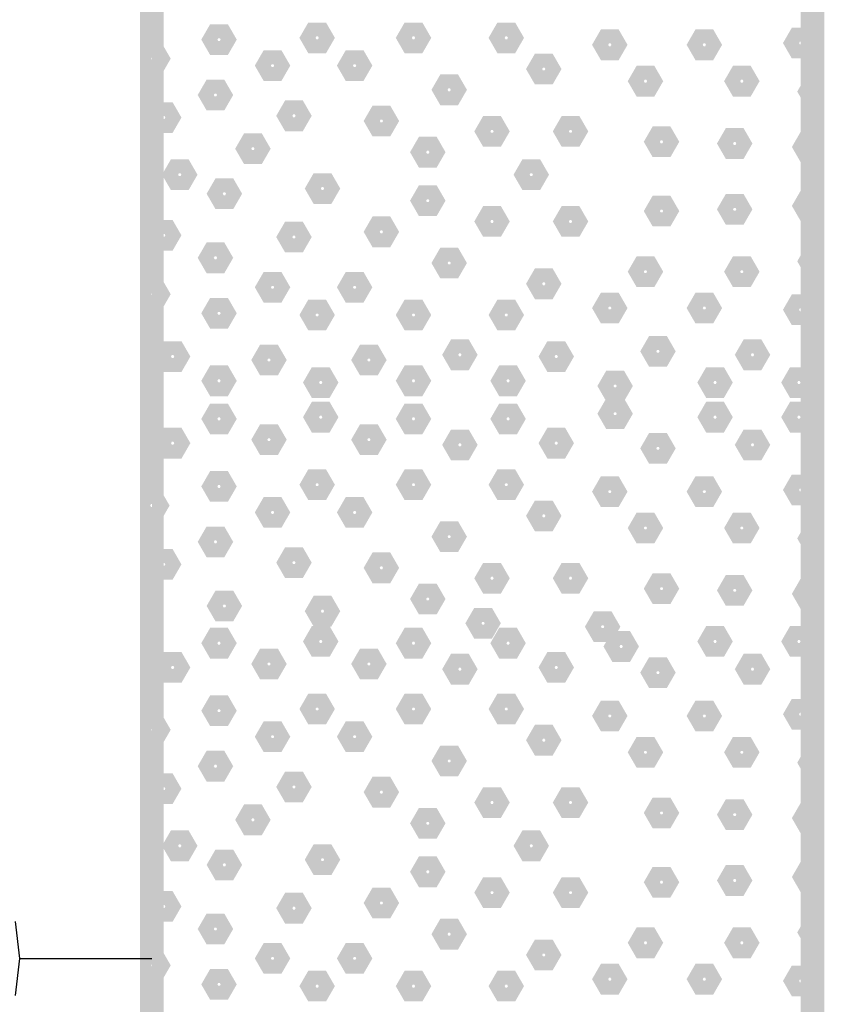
# Model space of a CAD drawing. Extents: x -12 to 876, y 359 to 518.
# Tile 5 of 13: x -3.5 to 2.59, y 479.45 to 486.91. Entities that reach past the tile are written whole.
import ezdxf

# ---------------------------------------------------------------- set-up
doc = ezdxf.new("R2010")
doc.units = 0
doc.linetypes.add('Solid', pattern=[0])
doc.layers.get('0').update_dxf_attribs({"linetype": 'Solid'})
doc.layers.add('EB2-A', color=1, linetype='Solid')

# ---------------------------------------------------------------- blocks, each defined once
blk = doc.blocks.new('DGRFC_NCDOT$NVALUE$ELLIPS')
at = {"color": 7, "linetype": 'Solid'}
blk.add_lwpolyline([(4.96414982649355, -0.31098999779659), (5, 0), (4.96414982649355, 0.31098999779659)], dxfattribs=at)

msp = doc.modelspace()

# ---------------------------------------------------------------- linework, layer by layer
at = {"layer": 'EB2-A', "color": 7, "linetype": 'Solid', "const_width": 0.1778}
for points in [[(-2.49999999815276, 487.4), (-2.49999999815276, 477.4)], [(2.50000000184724, 477.4), (2.50000000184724, 487.4)]]:
    msp.add_lwpolyline(points, dxfattribs=at)
at = {"layer": 'EB2-A', "color": 3, "linetype": 'Solid', "const_width": 0.127}
for points in [[(-1.93064915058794, 486.756013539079), (-1.96112915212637, 486.808806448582), (-2.0220891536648, 486.808806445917), (-2.05256915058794, 486.75601353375), (-2.0220891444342, 486.703220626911), (-1.96112915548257, 486.703220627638), (-1.93064915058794, 486.756013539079)], [(-1.18798592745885, 486.769123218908), (-1.21846592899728, 486.821916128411), (-1.27942593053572, 486.821916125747), (-1.30990592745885, 486.769123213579), (-1.27942592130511, 486.716330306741), (-1.21846593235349, 486.716330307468), (-1.18798592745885, 486.769123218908)], [(-0.458825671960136, 486.769123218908), (-0.489305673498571, 486.821916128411), (-0.550265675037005, 486.821916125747), (-0.580745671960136, 486.769123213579), (-0.550265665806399, 486.716330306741), (-0.489305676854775, 486.716330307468), (-0.458825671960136, 486.769123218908)], [(0.243328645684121, 486.769123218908), (0.212848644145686, 486.821916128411), (0.151888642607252, 486.821916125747), (0.121408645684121, 486.769123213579), (0.151888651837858, 486.716330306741), (0.212848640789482, 486.716330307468), (0.243328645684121, 486.769123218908)], [(1.02650077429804, 486.716684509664), (0.996020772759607, 486.769477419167), (0.935060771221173, 486.769477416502), (0.904580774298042, 486.716684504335), (0.935060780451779, 486.663891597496), (0.996020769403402, 486.663891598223), (1.02650077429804, 486.716684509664)], [(1.74215806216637, 486.716684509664), (1.71167806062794, 486.769477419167), (1.6507180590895, 486.769477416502), (1.62023806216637, 486.716684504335), (1.65071806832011, 486.663891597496), (1.71167805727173, 486.663891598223), (1.74215806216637, 486.716684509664)], [(2.47131831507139, 486.729794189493), (2.44083831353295, 486.782587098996), (2.37987831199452, 486.782587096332), (2.34939831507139, 486.729794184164), (2.37987832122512, 486.677001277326), (2.44083831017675, 486.677001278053), (2.47131831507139, 486.729794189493)], [(-2.49999999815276, 486.559014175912), (-2.46099471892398, 486.559014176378), (-2.43051471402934, 486.611807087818), (-2.46099471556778, 486.664599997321), (-2.49999999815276, 486.664599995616)], [(-1.52556011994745, 486.559368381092), (-1.55604012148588, 486.612161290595), (-1.61700012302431, 486.61216128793), (-1.64748011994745, 486.559368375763), (-1.61700011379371, 486.506575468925), (-1.55604012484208, 486.506575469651), (-1.52556011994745, 486.559368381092)], [(-0.904423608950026, 486.559368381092), (-0.93490361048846, 486.612161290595), (-0.995863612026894, 486.61216128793), (-1.02634360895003, 486.559368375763), (-0.995863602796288, 486.506575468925), (-0.934903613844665, 486.506575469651), (-0.904423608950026, 486.559368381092)], [(0.526890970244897, 486.53314902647), (0.496410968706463, 486.585941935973), (0.435450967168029, 486.585941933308), (0.404970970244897, 486.533149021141), (0.435450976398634, 486.480356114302), (0.496410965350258, 486.480356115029), (0.526890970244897, 486.53314902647)], [(1.29656012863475, 486.441381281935), (1.26608012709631, 486.494174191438), (1.20512012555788, 486.494174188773), (1.17464012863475, 486.441381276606), (1.20512013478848, 486.388588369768), (1.26608012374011, 486.388588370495), (1.29656012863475, 486.441381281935)], [(2.02572038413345, 486.441381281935), (1.99524038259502, 486.494174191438), (1.93428038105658, 486.494174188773), (1.90380038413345, 486.441381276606), (1.93428039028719, 486.388588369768), (1.99524037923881, 486.388588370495), (2.02572038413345, 486.441381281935)], [(-1.95765508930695, 486.336503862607), (-1.98813509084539, 486.38929677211), (-2.04909509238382, 486.389296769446), (-2.07957508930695, 486.336503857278), (-2.04909508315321, 486.28371095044), (-1.98813509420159, 486.283710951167), (-1.95765508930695, 486.336503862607)], [(-0.188766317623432, 486.375832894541), (-0.219246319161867, 486.428625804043), (-0.280206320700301, 486.428625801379), (-0.310686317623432, 486.375832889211), (-0.280206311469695, 486.323039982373), (-0.219246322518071, 486.3230399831), (-0.188766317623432, 486.375832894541)], [(2.50000000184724, 486.309930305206), (2.50000000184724, 486.415516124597), (2.48790205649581, 486.415516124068), (2.45742205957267, 486.3627232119), (2.48790206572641, 486.309930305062), (2.50000000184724, 486.309930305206)], [(-2.3492411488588, 486.166078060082), (-2.37972115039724, 486.218870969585), (-2.44068115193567, 486.21887096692), (-2.4711611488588, 486.166078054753), (-2.44068114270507, 486.113285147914), (-2.37972115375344, 486.113285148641), (-2.3492411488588, 486.166078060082)], [(-1.36352450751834, 486.179187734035), (-1.39400450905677, 486.231980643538), (-1.45496451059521, 486.231980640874), (-1.48544450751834, 486.179187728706), (-1.4549645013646, 486.126394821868), (-1.39400451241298, 486.126394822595), (-1.36352450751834, 486.179187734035)], [(-0.701879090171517, 486.13985870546), (-0.732359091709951, 486.192651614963), (-0.793319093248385, 486.192651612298), (-0.823799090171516, 486.139858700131), (-0.79331908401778, 486.087065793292), (-0.732359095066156, 486.087065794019), (-0.701879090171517, 486.13985870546)], [(0.135304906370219, 486.061200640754), (0.104824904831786, 486.113993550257), (0.0438649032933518, 486.113993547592), (0.0133849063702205, 486.061200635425), (0.0438649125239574, 486.008407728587), (0.104824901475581, 486.008407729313), (0.135304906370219, 486.061200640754)], [(0.729435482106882, 486.061200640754), (0.698955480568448, 486.113993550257), (0.637995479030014, 486.113993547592), (0.607515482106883, 486.061200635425), (0.63799548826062, 486.008407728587), (0.698955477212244, 486.008407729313), (0.729435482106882, 486.061200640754)], [(1.41808683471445, 485.982542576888), (1.38760683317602, 486.035335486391), (1.32664683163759, 486.035335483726), (1.29616683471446, 485.982542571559), (1.32664684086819, 485.92974966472), (1.38760682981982, 485.929749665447), (1.41808683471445, 485.982542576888)], [(1.97170851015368, 485.969432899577), (1.94122850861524, 486.02222580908), (1.88026850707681, 486.022225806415), (1.84978851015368, 485.969432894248), (1.88026851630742, 485.916639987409), (1.94122850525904, 485.916639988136), (1.97170851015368, 485.969432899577)], [(-1.67409276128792, 485.930103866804), (-1.70457276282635, 485.982896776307), (-1.76553276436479, 485.982896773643), (-1.79601276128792, 485.930103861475), (-1.76553275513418, 485.877310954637), (-1.70457276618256, 485.877310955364), (-1.67409276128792, 485.930103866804)], [(-0.350801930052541, 485.903884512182), (-0.381281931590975, 485.956677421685), (-0.44224193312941, 485.95667741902), (-0.472721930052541, 485.903884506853), (-0.442241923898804, 485.851091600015), (-0.38128193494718, 485.851091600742), (-0.350801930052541, 485.903884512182)], [(2.50000000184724, 485.890420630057), (2.50000000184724, 485.996006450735), (2.44739315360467, 485.996006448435), (2.41691315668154, 485.943213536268), (2.44739316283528, 485.89042062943), (2.50000000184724, 485.890420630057)], [(-2.2277144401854, 485.733458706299), (-2.25819444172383, 485.786251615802), (-2.31915444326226, 485.786251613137), (-2.3496344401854, 485.73345870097), (-2.31915443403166, 485.680665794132), (-2.25819444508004, 485.680665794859), (-2.2277144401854, 485.733458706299)], [(0.432370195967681, 485.733458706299), (0.401890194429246, 485.786251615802), (0.340930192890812, 485.786251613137), (0.310450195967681, 485.73345870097), (0.340930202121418, 485.680665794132), (0.401890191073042, 485.680665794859), (0.432370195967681, 485.733458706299)], [(-1.89014025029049, 485.589252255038), (-1.92062025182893, 485.642045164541), (-1.98158025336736, 485.642045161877), (-2.01206025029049, 485.589252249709), (-1.98158024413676, 485.536459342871), (-1.92062025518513, 485.536459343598), (-1.89014025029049, 485.589252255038)], [(-1.14747702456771, 485.628581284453), (-1.17795702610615, 485.681374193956), (-1.23891702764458, 485.681374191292), (-1.26939702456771, 485.628581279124), (-1.23891701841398, 485.575788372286), (-1.17795702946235, 485.575788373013), (-1.14747702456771, 485.628581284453)], [(-0.350801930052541, 485.536813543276), (-0.381281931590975, 485.589606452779), (-0.44224193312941, 485.589606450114), (-0.472721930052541, 485.536813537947), (-0.442241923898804, 485.484020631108), (-0.38128193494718, 485.484020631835), (-0.350801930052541, 485.536813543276)], [(1.41808683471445, 485.45815547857), (1.38760683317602, 485.510948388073), (1.32664683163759, 485.510948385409), (1.29616683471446, 485.458155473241), (1.32664684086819, 485.405362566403), (1.38760682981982, 485.40536256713), (1.41808683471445, 485.45815547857)], [(1.97170851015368, 485.471265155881), (1.94122850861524, 485.524058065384), (1.88026850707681, 485.52405806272), (1.84978851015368, 485.471265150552), (1.88026851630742, 485.418472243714), (1.94122850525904, 485.418472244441), (1.97170851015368, 485.471265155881)], [(2.50000000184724, 485.444691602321), (2.50000000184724, 485.550277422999), (2.44739315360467, 485.550277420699), (2.41691315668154, 485.497484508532), (2.44739316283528, 485.444691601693), (2.50000000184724, 485.444691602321)], [(0.135304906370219, 485.379497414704), (0.104824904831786, 485.432290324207), (0.0438649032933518, 485.432290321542), (0.0133849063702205, 485.379497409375), (0.0438649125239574, 485.326704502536), (0.104824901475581, 485.326704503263), (0.135304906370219, 485.379497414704)], [(0.729435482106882, 485.379497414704), (0.698955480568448, 485.432290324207), (0.637995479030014, 485.432290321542), (0.607515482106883, 485.379497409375), (0.63799548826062, 485.326704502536), (0.698955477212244, 485.326704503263), (0.729435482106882, 485.379497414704)], [(-0.701879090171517, 485.300839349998), (-0.732359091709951, 485.353632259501), (-0.793319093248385, 485.353632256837), (-0.823799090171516, 485.300839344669), (-0.79331908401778, 485.248046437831), (-0.732359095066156, 485.248046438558), (-0.701879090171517, 485.300839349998)], [(-2.3492411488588, 485.274619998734), (-2.37972115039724, 485.327412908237), (-2.44068115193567, 485.327412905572), (-2.4711611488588, 485.274619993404), (-2.44068114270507, 485.221827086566), (-2.37972115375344, 485.221827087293), (-2.3492411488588, 485.274619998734)], [(-1.36352450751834, 485.261510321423), (-1.39400450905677, 485.314303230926), (-1.45496451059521, 485.314303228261), (-1.48544450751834, 485.261510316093), (-1.4549645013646, 485.208717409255), (-1.39400451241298, 485.208717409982), (-1.36352450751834, 485.261510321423)], [(-1.95765508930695, 485.104194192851), (-1.98813509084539, 485.156987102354), (-2.04909509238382, 485.156987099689), (-2.07957508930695, 485.104194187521), (-2.04909508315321, 485.051401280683), (-1.98813509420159, 485.05140128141), (-1.95765508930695, 485.104194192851)], [(-0.188766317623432, 485.064865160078), (-0.219246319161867, 485.117658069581), (-0.280206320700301, 485.117658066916), (-0.310686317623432, 485.064865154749), (-0.280206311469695, 485.012072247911), (-0.219246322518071, 485.012072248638), (-0.188766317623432, 485.064865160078)], [(2.50000000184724, 485.025181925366), (2.50000000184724, 485.130767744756), (2.48790205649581, 485.130767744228), (2.45742205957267, 485.07797483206), (2.48790206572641, 485.025181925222), (2.50000000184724, 485.025181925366)], [(1.29656012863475, 484.999316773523), (1.26608012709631, 485.052109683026), (1.20512012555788, 485.052109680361), (1.17464012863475, 484.999316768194), (1.20512013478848, 484.946523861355), (1.26608012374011, 484.946523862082), (1.29656012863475, 484.999316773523)], [(2.02572038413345, 484.999316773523), (1.99524038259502, 485.052109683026), (1.93428038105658, 485.052109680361), (1.90380038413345, 484.999316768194), (1.93428039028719, 484.946523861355), (1.99524037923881, 484.946523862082), (2.02572038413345, 484.999316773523)], [(-1.52556011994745, 484.881329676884), (-1.55604012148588, 484.934122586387), (-1.61700012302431, 484.934122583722), (-1.64748011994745, 484.881329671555), (-1.61700011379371, 484.828536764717), (-1.55604012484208, 484.828536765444), (-1.52556011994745, 484.881329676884)], [(-0.904423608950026, 484.881329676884), (-0.93490361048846, 484.934122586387), (-0.995863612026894, 484.934122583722), (-1.02634360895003, 484.881329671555), (-0.995863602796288, 484.828536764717), (-0.934903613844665, 484.828536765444), (-0.904423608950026, 484.881329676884)], [(0.526890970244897, 484.907549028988), (0.496410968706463, 484.960341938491), (0.435450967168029, 484.960341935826), (0.404970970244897, 484.907549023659), (0.435450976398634, 484.854756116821), (0.496410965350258, 484.854756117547), (0.526890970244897, 484.907549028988)], [(-2.49999999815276, 484.776098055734), (-2.46099471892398, 484.776098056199), (-2.43051471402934, 484.82889096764), (-2.46099471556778, 484.881683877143), (-2.49999999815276, 484.881683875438)], [(1.02650077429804, 484.724013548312), (0.996020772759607, 484.776806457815), (0.935060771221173, 484.776806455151), (0.904580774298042, 484.724013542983), (0.935060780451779, 484.671220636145), (0.996020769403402, 484.671220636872), (1.02650077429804, 484.724013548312)], [(1.74215806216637, 484.724013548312), (1.71167806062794, 484.776806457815), (1.6507180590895, 484.776806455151), (1.62023806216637, 484.724013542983), (1.65071806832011, 484.671220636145), (1.71167805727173, 484.671220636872), (1.74215806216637, 484.724013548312)], [(2.47131831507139, 484.710903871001), (2.44083831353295, 484.763696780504), (2.37987831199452, 484.763696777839), (2.34939831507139, 484.710903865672), (2.37987832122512, 484.658110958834), (2.44083831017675, 484.658110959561), (2.47131831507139, 484.710903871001)], [(-1.93064915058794, 484.684684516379), (-1.96112915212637, 484.737477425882), (-2.0220891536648, 484.737477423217), (-2.05256915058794, 484.68468451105), (-2.0220891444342, 484.631891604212), (-1.96112915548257, 484.631891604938), (-1.93064915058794, 484.684684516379)], [(-1.18798592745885, 484.67157483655), (-1.21846592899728, 484.724367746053), (-1.27942593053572, 484.724367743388), (-1.30990592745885, 484.671574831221), (-1.27942592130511, 484.618781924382), (-1.21846593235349, 484.618781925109), (-1.18798592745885, 484.67157483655)], [(-0.458825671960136, 484.67157483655), (-0.489305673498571, 484.724367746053), (-0.550265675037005, 484.724367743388), (-0.580745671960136, 484.671574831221), (-0.550265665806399, 484.618781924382), (-0.489305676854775, 484.618781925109), (-0.458825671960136, 484.67157483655)], [(0.243328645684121, 484.67157483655), (0.212848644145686, 484.724367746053), (0.151888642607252, 484.724367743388), (0.121408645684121, 484.671574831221), (0.151888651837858, 484.618781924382), (0.212848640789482, 484.618781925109), (0.243328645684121, 484.67157483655)], [(1.3910808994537, 484.396271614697), (1.36060089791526, 484.4490645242), (1.29964089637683, 484.449064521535), (1.2691608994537, 484.396271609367), (1.29964090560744, 484.343478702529), (1.36060089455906, 484.343478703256), (1.3910808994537, 484.396271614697)], [(-2.28172631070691, 484.356942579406), (-2.31220631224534, 484.409735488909), (-2.37316631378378, 484.409735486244), (-2.40364631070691, 484.356942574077), (-2.37316630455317, 484.304149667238), (-2.31220631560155, 484.304149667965), (-2.28172631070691, 484.356942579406)], [(-1.5525660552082, 484.330723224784), (-1.58304605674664, 484.383516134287), (-1.64400605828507, 484.383516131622), (-1.6744860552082, 484.330723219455), (-1.64400604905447, 484.277930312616), (-1.58304606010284, 484.277930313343), (-1.5525660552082, 484.330723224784)], [(-0.796399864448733, 484.330723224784), (-0.826879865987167, 484.383516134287), (-0.887839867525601, 484.383516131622), (-0.918319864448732, 484.330723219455), (-0.887839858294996, 484.277930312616), (-0.826879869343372, 484.277930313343), (-0.796399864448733, 484.330723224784)], [(-0.107748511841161, 484.370052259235), (-0.138228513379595, 484.422845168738), (-0.199188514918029, 484.422845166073), (-0.22966851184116, 484.370052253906), (-0.199188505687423, 484.317259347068), (-0.1382285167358, 484.317259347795), (-0.107748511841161, 484.370052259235)], [(0.621411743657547, 484.356942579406), (0.590931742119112, 484.409735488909), (0.529971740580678, 484.409735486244), (0.499491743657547, 484.356942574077), (0.529971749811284, 484.304149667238), (0.590931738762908, 484.304149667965), (0.621411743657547, 484.356942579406)], [(2.10673818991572, 484.370052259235), (2.07625818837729, 484.422845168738), (2.01529818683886, 484.422845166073), (1.98481818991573, 484.370052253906), (2.01529819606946, 484.317259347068), (2.07625818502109, 484.317259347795), (2.10673818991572, 484.370052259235)], [(-1.93064915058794, 484.173407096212), (-1.96112915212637, 484.226200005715), (-2.0220891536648, 484.22620000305), (-2.05256915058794, 484.173407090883), (-2.0220891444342, 484.120614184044), (-1.96112915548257, 484.120614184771), (-1.93064915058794, 484.173407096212)], [(-0.458825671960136, 484.173407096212), (-0.489305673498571, 484.226200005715), (-0.550265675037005, 484.22620000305), (-0.580745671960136, 484.173407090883), (-0.550265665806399, 484.120614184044), (-0.489305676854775, 484.120614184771), (-0.458825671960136, 484.173407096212)], [(0.256831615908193, 484.173407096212), (0.226351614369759, 484.226200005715), (0.165391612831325, 484.22620000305), (0.134911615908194, 484.173407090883), (0.16539162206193, 484.120614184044), (0.226351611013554, 484.120614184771), (0.256831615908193, 484.173407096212)], [(-1.16097999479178, 484.160297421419), (-1.19145999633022, 484.213090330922), (-1.25241999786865, 484.213090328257), (-1.28289999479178, 484.16029741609), (-1.25241998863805, 484.107504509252), (-1.19145999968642, 484.107504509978), (-1.16097999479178, 484.160297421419)], [(1.06700967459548, 484.134078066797), (1.03652967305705, 484.1868709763), (0.975569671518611, 484.186870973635), (0.94508967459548, 484.134078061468), (0.975569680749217, 484.081285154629), (1.03652966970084, 484.081285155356), (1.06700967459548, 484.134078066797)], [(1.82317586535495, 484.160297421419), (1.79269586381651, 484.213090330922), (1.73173586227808, 484.213090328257), (1.70125586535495, 484.16029741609), (1.73173587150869, 484.107504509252), (1.79269586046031, 484.107504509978), (1.82317586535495, 484.160297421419)], [(2.45781535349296, 484.160297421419), (2.42733535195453, 484.213090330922), (2.3663753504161, 484.213090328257), (2.33589535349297, 484.16029741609), (2.3663753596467, 484.107504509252), (2.42733534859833, 484.107504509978), (2.45781535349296, 484.160297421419)], [(-1.93064915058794, 483.884994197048), (-1.96112915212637, 483.937787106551), (-2.0220891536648, 483.937787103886), (-2.05256915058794, 483.884994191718), (-2.0220891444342, 483.83220128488), (-1.96112915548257, 483.832201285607), (-1.93064915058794, 483.884994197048)], [(-1.16097999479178, 483.898103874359), (-1.19145999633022, 483.950896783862), (-1.25241999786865, 483.950896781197), (-1.28289999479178, 483.898103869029), (-1.25241998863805, 483.845310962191), (-1.19145999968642, 483.845310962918), (-1.16097999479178, 483.898103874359)], [(-0.458825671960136, 483.884994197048), (-0.489305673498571, 483.937787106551), (-0.550265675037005, 483.937787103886), (-0.580745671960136, 483.884994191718), (-0.550265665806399, 483.83220128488), (-0.489305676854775, 483.832201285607), (-0.458825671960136, 483.884994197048)], [(0.256831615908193, 483.884994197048), (0.226351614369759, 483.937787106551), (0.165391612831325, 483.937787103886), (0.134911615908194, 483.884994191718), (0.16539162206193, 483.83220128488), (0.226351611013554, 483.832201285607), (0.256831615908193, 483.884994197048)], [(1.06700967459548, 483.924323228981), (1.03652967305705, 483.977116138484), (0.975569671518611, 483.977116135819), (0.94508967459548, 483.924323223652), (0.975569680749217, 483.871530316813), (1.03652966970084, 483.87153031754), (1.06700967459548, 483.924323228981)], [(1.82317586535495, 483.898103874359), (1.79269586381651, 483.950896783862), (1.73173586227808, 483.950896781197), (1.70125586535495, 483.898103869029), (1.73173587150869, 483.845310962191), (1.79269586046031, 483.845310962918), (1.82317586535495, 483.898103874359)], [(2.45781535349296, 483.898103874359), (2.42733535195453, 483.950896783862), (2.3663753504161, 483.950896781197), (2.33589535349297, 483.898103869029), (2.3663753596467, 483.845310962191), (2.42733534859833, 483.845310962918), (2.45781535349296, 483.898103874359)], [(-1.5525660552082, 483.727678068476), (-1.58304605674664, 483.780470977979), (-1.64400605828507, 483.780470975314), (-1.6744860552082, 483.727678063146), (-1.64400604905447, 483.674885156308), (-1.58304606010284, 483.674885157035), (-1.5525660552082, 483.727678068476)], [(-0.796399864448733, 483.727678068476), (-0.826879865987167, 483.780470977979), (-0.887839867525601, 483.780470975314), (-0.918319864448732, 483.727678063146), (-0.887839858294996, 483.674885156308), (-0.826879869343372, 483.674885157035), (-0.796399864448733, 483.727678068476)], [(-2.28172631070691, 483.701458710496), (-2.31220631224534, 483.754251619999), (-2.37316631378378, 483.754251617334), (-2.40364631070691, 483.701458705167), (-2.37316630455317, 483.648665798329), (-2.31220631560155, 483.648665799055), (-2.28172631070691, 483.701458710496)], [(-0.107748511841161, 483.688349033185), (-0.138228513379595, 483.741141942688), (-0.199188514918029, 483.741141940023), (-0.22966851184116, 483.688349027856), (-0.199188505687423, 483.635556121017), (-0.1382285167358, 483.635556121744), (-0.107748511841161, 483.688349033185)], [(0.621411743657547, 483.701458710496), (0.590931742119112, 483.754251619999), (0.529971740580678, 483.754251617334), (0.499491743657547, 483.701458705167), (0.529971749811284, 483.648665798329), (0.590931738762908, 483.648665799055), (0.621411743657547, 483.701458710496)], [(1.3910808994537, 483.662129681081), (1.36060089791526, 483.714922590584), (1.29964089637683, 483.714922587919), (1.2691608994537, 483.662129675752), (1.29964090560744, 483.609336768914), (1.36060089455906, 483.60933676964), (1.3910808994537, 483.662129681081)], [(2.10673818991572, 483.688349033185), (2.07625818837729, 483.741141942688), (2.01529818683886, 483.741141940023), (1.98481818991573, 483.688349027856), (2.01529819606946, 483.635556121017), (2.07625818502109, 483.635556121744), (2.10673818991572, 483.688349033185)], [(-1.93064915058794, 483.373716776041), (-1.96112915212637, 483.426509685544), (-2.0220891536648, 483.426509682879), (-2.05256915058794, 483.373716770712), (-2.0220891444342, 483.320923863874), (-1.96112915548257, 483.320923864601), (-1.93064915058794, 483.373716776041)], [(-1.18798592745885, 483.386826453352), (-1.21846592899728, 483.439619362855), (-1.27942593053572, 483.43961936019), (-1.30990592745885, 483.386826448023), (-1.27942592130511, 483.334033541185), (-1.21846593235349, 483.334033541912), (-1.18798592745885, 483.386826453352)], [(-0.458825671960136, 483.386826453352), (-0.489305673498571, 483.439619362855), (-0.550265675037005, 483.43961936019), (-0.580745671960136, 483.386826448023), (-0.550265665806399, 483.334033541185), (-0.489305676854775, 483.334033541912), (-0.458825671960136, 483.386826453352)], [(0.243328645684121, 483.386826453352), (0.212848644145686, 483.439619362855), (0.151888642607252, 483.43961936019), (0.121408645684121, 483.386826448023), (0.151888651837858, 483.334033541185), (0.212848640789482, 483.334033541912), (0.243328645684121, 483.386826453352)], [(1.02650077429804, 483.334387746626), (0.996020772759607, 483.387180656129), (0.935060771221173, 483.387180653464), (0.904580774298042, 483.334387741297), (0.935060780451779, 483.281594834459), (0.996020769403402, 483.281594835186), (1.02650077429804, 483.334387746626)], [(1.74215806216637, 483.334387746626), (1.71167806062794, 483.387180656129), (1.6507180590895, 483.387180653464), (1.62023806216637, 483.334387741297), (1.65071806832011, 483.281594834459), (1.71167805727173, 483.281594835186), (1.74215806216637, 483.334387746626)], [(2.47131831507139, 483.347497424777), (2.44083831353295, 483.400290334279), (2.37987831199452, 483.400290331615), (2.34939831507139, 483.347497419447), (2.37987832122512, 483.294704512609), (2.44083831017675, 483.294704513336), (2.47131831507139, 483.347497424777)], [(-2.49999999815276, 483.176353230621), (-2.4695200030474, 483.176353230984), (-2.43903999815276, 483.229146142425), (-2.46951999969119, 483.281939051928), (-2.49999999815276, 483.281939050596)], [(-1.52556011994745, 483.177071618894), (-1.55604012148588, 483.229864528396), (-1.61700012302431, 483.229864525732), (-1.64748011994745, 483.177071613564), (-1.61700011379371, 483.124278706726), (-1.55604012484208, 483.124278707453), (-1.52556011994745, 483.177071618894)], [(-0.904423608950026, 483.177071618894), (-0.93490361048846, 483.229864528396), (-0.995863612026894, 483.229864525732), (-1.02634360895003, 483.177071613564), (-0.995863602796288, 483.124278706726), (-0.934903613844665, 483.124278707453), (-0.904423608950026, 483.177071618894)], [(0.526890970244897, 483.150852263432), (0.496410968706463, 483.203645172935), (0.435450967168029, 483.20364517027), (0.404970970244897, 483.150852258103), (0.435450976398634, 483.098059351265), (0.496410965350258, 483.098059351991), (0.526890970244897, 483.150852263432)], [(1.29656012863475, 483.059084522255), (1.26608012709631, 483.111877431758), (1.20512012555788, 483.111877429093), (1.17464012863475, 483.059084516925), (1.20512013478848, 483.006291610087), (1.26608012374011, 483.006291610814), (1.29656012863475, 483.059084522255)], [(2.02572038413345, 483.059084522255), (1.99524038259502, 483.111877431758), (1.93428038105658, 483.111877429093), (1.90380038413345, 483.059084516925), (1.93428039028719, 483.006291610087), (1.99524037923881, 483.006291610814), (2.02572038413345, 483.059084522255)], [(-0.188766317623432, 482.99353613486), (-0.219246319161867, 483.046329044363), (-0.280206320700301, 483.046329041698), (-0.310686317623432, 482.993536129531), (-0.280206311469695, 482.940743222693), (-0.219246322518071, 482.94074322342), (-0.188766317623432, 482.99353613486)], [(2.50000000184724, 482.927633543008), (2.50000000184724, 483.033219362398), (2.48790205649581, 483.033219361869), (2.45742205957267, 482.980426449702), (2.48790206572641, 482.927633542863), (2.50000000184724, 482.927633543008)], [(-1.95765508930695, 482.954207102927), (-1.98813509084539, 483.00700001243), (-2.04909509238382, 483.007000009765), (-2.07957508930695, 482.954207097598), (-2.04909508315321, 482.901414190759), (-1.98813509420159, 482.901414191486), (-1.95765508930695, 482.954207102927)], [(-2.3492411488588, 482.783781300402), (-2.37972115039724, 482.836574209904), (-2.44068115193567, 482.83657420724), (-2.4711611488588, 482.783781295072), (-2.44068114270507, 482.730988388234), (-2.37972115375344, 482.730988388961), (-2.3492411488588, 482.783781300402)], [(-1.36352450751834, 482.796890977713), (-1.39400450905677, 482.849683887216), (-1.45496451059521, 482.849683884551), (-1.48544450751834, 482.796890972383), (-1.4549645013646, 482.744098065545), (-1.39400451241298, 482.744098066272), (-1.36352450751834, 482.796890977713)], [(-0.701879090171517, 482.757561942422), (-0.732359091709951, 482.810354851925), (-0.793319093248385, 482.81035484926), (-0.823799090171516, 482.757561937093), (-0.79331908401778, 482.704769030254), (-0.732359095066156, 482.704769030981), (-0.701879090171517, 482.757561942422)], [(0.135304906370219, 482.678903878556), (0.104824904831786, 482.731696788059), (0.0438649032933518, 482.731696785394), (0.0133849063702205, 482.678903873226), (0.0438649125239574, 482.626110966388), (0.104824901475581, 482.626110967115), (0.135304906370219, 482.678903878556)], [(0.729435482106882, 482.678903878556), (0.698955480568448, 482.731696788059), (0.637995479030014, 482.731696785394), (0.607515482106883, 482.678903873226), (0.63799548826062, 482.626110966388), (0.698955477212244, 482.626110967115), (0.729435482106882, 482.678903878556)], [(1.41808683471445, 482.60024581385), (1.38760683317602, 482.653038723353), (1.32664683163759, 482.653038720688), (1.29616683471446, 482.600245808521), (1.32664684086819, 482.547452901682), (1.38760682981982, 482.547452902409), (1.41808683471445, 482.60024581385)], [(1.97170851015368, 482.587136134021), (1.94122850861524, 482.639929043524), (1.88026850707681, 482.639929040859), (1.84978851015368, 482.587136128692), (1.88026851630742, 482.534343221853), (1.94122850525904, 482.53434322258), (1.97170851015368, 482.587136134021)], [(2.50000000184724, 482.508123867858), (2.50000000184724, 482.613709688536), (2.44739315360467, 482.613709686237), (2.41691315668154, 482.560916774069), (2.44739316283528, 482.508123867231), (2.50000000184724, 482.508123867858)], [(-1.89014025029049, 482.4691490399), (-1.92062025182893, 482.521941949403), (-1.98158025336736, 482.521941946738), (-2.01206025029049, 482.469149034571), (-1.98158024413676, 482.416356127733), (-1.92062025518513, 482.416356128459), (-1.89014025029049, 482.4691490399)], [(-0.350801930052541, 482.521587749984), (-0.381281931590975, 482.574380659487), (-0.44224193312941, 482.574380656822), (-0.472721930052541, 482.521587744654), (-0.442241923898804, 482.468794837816), (-0.38128193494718, 482.468794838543), (-0.350801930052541, 482.521587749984)], [(-1.14747702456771, 482.429820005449), (-1.17795702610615, 482.482612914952), (-1.23891702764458, 482.482612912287), (-1.26939702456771, 482.42982000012), (-1.23891701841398, 482.377027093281), (-1.17795702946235, 482.377027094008), (-1.14747702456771, 482.429820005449)], [(0.0573675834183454, 482.32), (0.0677900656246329, 482.33805226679), (0.0373100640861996, 482.390845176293), (-0.0236499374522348, 482.390845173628), (-0.0541299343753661, 482.33805226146), (-0.0437074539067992, 482.32)], [(0.967773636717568, 482.32), (0.942008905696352, 482.36462582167), (0.881048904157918, 482.364625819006), (0.855284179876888, 482.32)], [(-0.0437074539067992, 482.32), (-0.0236499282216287, 482.285259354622), (0.037310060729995, 482.285259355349), (0.0573675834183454, 482.32)], [(0.855284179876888, 482.32), (0.850568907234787, 482.311832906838), (0.881048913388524, 482.25904), (0.942008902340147, 482.259040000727), (0.972488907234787, 482.311832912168), (0.967773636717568, 482.32)], [(-1.93064915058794, 482.187290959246), (-1.96112915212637, 482.240083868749), (-2.0220891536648, 482.240083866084), (-2.05256915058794, 482.187290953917), (-2.0220891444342, 482.134498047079), (-1.96112915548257, 482.134498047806), (-1.93064915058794, 482.187290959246)], [(-1.16097999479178, 482.200400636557), (-1.19145999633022, 482.25319354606), (-1.25241999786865, 482.253193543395), (-1.28289999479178, 482.200400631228), (-1.25241998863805, 482.14760772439), (-1.19145999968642, 482.147607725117), (-1.16097999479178, 482.200400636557)], [(-0.458825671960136, 482.187290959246), (-0.489305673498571, 482.240083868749), (-0.550265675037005, 482.240083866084), (-0.580745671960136, 482.187290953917), (-0.550265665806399, 482.134498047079), (-0.489305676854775, 482.134498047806), (-0.458825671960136, 482.187290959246)], [(0.256831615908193, 482.187290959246), (0.226351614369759, 482.240083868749), (0.165391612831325, 482.240083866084), (0.134911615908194, 482.187290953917), (0.16539162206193, 482.134498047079), (0.226351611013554, 482.134498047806), (0.256831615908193, 482.187290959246)], [(1.11288763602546, 482.162357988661), (1.08240763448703, 482.215150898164), (1.0214476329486, 482.215150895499), (0.990967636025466, 482.162357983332), (1.0214476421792, 482.109565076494), (1.08240763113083, 482.109565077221), (1.11288763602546, 482.162357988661)], [(1.82317586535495, 482.200400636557), (1.79269586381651, 482.25319354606), (1.73173586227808, 482.253193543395), (1.70125586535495, 482.200400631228), (1.73173587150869, 482.14760772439), (1.79269586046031, 482.147607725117), (1.82317586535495, 482.200400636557)], [(2.45781535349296, 482.200400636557), (2.42733535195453, 482.25319354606), (2.3663753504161, 482.253193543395), (2.33589535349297, 482.200400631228), (2.3663753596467, 482.14760772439), (2.42733534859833, 482.147607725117), (2.45781535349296, 482.200400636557)], [(-1.5525660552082, 482.029974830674), (-1.58304605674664, 482.082767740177), (-1.64400605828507, 482.082767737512), (-1.6744860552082, 482.029974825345), (-1.64400604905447, 481.977181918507), (-1.58304606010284, 481.977181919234), (-1.5525660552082, 482.029974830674)], [(-0.796399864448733, 482.029974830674), (-0.826879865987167, 482.082767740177), (-0.887839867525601, 482.082767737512), (-0.918319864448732, 482.029974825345), (-0.887839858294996, 481.977181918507), (-0.826879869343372, 481.977181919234), (-0.796399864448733, 482.029974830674)], [(-2.28172631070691, 482.003755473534), (-2.31220631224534, 482.056548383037), (-2.37316631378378, 482.056548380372), (-2.40364631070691, 482.003755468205), (-2.37316630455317, 481.950962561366), (-2.31220631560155, 481.950962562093), (-2.28172631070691, 482.003755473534)], [(-0.107748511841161, 481.990645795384), (-0.138228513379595, 482.043438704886), (-0.199188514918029, 482.043438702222), (-0.22966851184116, 481.990645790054), (-0.199188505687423, 481.937852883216), (-0.1382285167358, 481.937852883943), (-0.107748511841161, 481.990645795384)], [(0.621411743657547, 482.003755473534), (0.590931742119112, 482.056548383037), (0.529971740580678, 482.056548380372), (0.499491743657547, 482.003755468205), (0.529971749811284, 481.950962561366), (0.590931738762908, 481.950962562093), (0.621411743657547, 482.003755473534)], [(1.3910808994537, 481.964426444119), (1.36060089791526, 482.017219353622), (1.29964089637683, 482.017219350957), (1.2691608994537, 481.96442643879), (1.29964090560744, 481.911633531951), (1.36060089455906, 481.911633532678), (1.3910808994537, 481.964426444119)], [(2.10673818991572, 481.990645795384), (2.07625818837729, 482.043438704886), (2.01529818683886, 482.043438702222), (1.98481818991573, 481.990645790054), (2.01529819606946, 481.937852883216), (2.07625818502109, 481.937852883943), (2.10673818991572, 481.990645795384)], [(-1.93064915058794, 481.676013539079), (-1.96112915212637, 481.728806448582), (-2.0220891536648, 481.728806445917), (-2.05256915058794, 481.67601353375), (-2.0220891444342, 481.623220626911), (-1.96112915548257, 481.623220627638), (-1.93064915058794, 481.676013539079)], [(-1.18798592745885, 481.689123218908), (-1.21846592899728, 481.741916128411), (-1.27942593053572, 481.741916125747), (-1.30990592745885, 481.689123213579), (-1.27942592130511, 481.636330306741), (-1.21846593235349, 481.636330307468), (-1.18798592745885, 481.689123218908)], [(-0.458825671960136, 481.689123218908), (-0.489305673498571, 481.741916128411), (-0.550265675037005, 481.741916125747), (-0.580745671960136, 481.689123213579), (-0.550265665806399, 481.636330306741), (-0.489305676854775, 481.636330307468), (-0.458825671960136, 481.689123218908)], [(0.243328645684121, 481.689123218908), (0.212848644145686, 481.741916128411), (0.151888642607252, 481.741916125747), (0.121408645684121, 481.689123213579), (0.151888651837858, 481.636330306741), (0.212848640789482, 481.636330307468), (0.243328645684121, 481.689123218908)], [(1.02650077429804, 481.636684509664), (0.996020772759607, 481.689477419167), (0.935060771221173, 481.689477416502), (0.904580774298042, 481.636684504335), (0.935060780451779, 481.583891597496), (0.996020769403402, 481.583891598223), (1.02650077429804, 481.636684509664)], [(1.74215806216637, 481.636684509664), (1.71167806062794, 481.689477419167), (1.6507180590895, 481.689477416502), (1.62023806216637, 481.636684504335), (1.65071806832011, 481.583891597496), (1.71167805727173, 481.583891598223), (1.74215806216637, 481.636684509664)], [(2.47131831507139, 481.649794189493), (2.44083831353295, 481.702587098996), (2.37987831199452, 481.702587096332), (2.34939831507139, 481.649794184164), (2.37987832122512, 481.597001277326), (2.44083831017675, 481.597001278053), (2.47131831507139, 481.649794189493)], [(-2.49999999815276, 481.479014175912), (-2.46099471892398, 481.479014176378), (-2.43051471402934, 481.531807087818), (-2.46099471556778, 481.584599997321), (-2.49999999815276, 481.584599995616)], [(-1.52556011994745, 481.479368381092), (-1.55604012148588, 481.532161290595), (-1.61700012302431, 481.53216128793), (-1.64748011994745, 481.479368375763), (-1.61700011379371, 481.426575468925), (-1.55604012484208, 481.426575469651), (-1.52556011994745, 481.479368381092)], [(-0.904423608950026, 481.479368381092), (-0.93490361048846, 481.532161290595), (-0.995863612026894, 481.53216128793), (-1.02634360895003, 481.479368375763), (-0.995863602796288, 481.426575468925), (-0.934903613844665, 481.426575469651), (-0.904423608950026, 481.479368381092)], [(0.526890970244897, 481.45314902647), (0.496410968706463, 481.505941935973), (0.435450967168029, 481.505941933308), (0.404970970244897, 481.453149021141), (0.435450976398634, 481.400356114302), (0.496410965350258, 481.400356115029), (0.526890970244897, 481.45314902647)], [(1.29656012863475, 481.361381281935), (1.26608012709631, 481.414174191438), (1.20512012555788, 481.414174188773), (1.17464012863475, 481.361381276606), (1.20512013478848, 481.308588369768), (1.26608012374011, 481.308588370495), (1.29656012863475, 481.361381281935)], [(2.02572038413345, 481.361381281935), (1.99524038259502, 481.414174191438), (1.93428038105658, 481.414174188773), (1.90380038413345, 481.361381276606), (1.93428039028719, 481.308588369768), (1.99524037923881, 481.308588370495), (2.02572038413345, 481.361381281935)], [(-0.188766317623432, 481.295832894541), (-0.219246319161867, 481.348625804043), (-0.280206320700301, 481.348625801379), (-0.310686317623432, 481.295832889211), (-0.280206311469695, 481.243039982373), (-0.219246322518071, 481.2430399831), (-0.188766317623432, 481.295832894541)], [(2.50000000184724, 481.229930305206), (2.50000000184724, 481.335516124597), (2.48790205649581, 481.335516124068), (2.45742205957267, 481.2827232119), (2.48790206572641, 481.229930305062), (2.50000000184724, 481.229930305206)], [(-1.95765508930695, 481.256503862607), (-1.98813509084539, 481.30929677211), (-2.04909509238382, 481.309296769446), (-2.07957508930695, 481.256503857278), (-2.04909508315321, 481.20371095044), (-1.98813509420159, 481.203710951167), (-1.95765508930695, 481.256503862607)], [(-2.3492411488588, 481.086078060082), (-2.37972115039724, 481.138870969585), (-2.44068115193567, 481.13887096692), (-2.4711611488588, 481.086078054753), (-2.44068114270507, 481.033285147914), (-2.37972115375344, 481.033285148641), (-2.3492411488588, 481.086078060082)], [(-1.36352450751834, 481.099187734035), (-1.39400450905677, 481.151980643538), (-1.45496451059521, 481.151980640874), (-1.48544450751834, 481.099187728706), (-1.4549645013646, 481.046394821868), (-1.39400451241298, 481.046394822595), (-1.36352450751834, 481.099187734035)], [(-0.701879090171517, 481.05985870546), (-0.732359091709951, 481.112651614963), (-0.793319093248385, 481.112651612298), (-0.823799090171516, 481.059858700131), (-0.79331908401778, 481.007065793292), (-0.732359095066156, 481.007065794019), (-0.701879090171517, 481.05985870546)], [(0.135304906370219, 480.981200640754), (0.104824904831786, 481.033993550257), (0.0438649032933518, 481.033993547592), (0.0133849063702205, 480.981200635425), (0.0438649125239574, 480.928407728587), (0.104824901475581, 480.928407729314), (0.135304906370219, 480.981200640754)], [(0.729435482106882, 480.981200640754), (0.698955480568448, 481.033993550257), (0.637995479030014, 481.033993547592), (0.607515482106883, 480.981200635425), (0.63799548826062, 480.928407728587), (0.698955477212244, 480.928407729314), (0.729435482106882, 480.981200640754)], [(1.41808683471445, 480.902542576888), (1.38760683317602, 480.955335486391), (1.32664683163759, 480.955335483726), (1.29616683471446, 480.902542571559), (1.32664684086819, 480.84974966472), (1.38760682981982, 480.849749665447), (1.41808683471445, 480.902542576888)], [(-1.67409276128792, 480.850103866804), (-1.70457276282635, 480.902896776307), (-1.76553276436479, 480.902896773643), (-1.79601276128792, 480.850103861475), (-1.76553275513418, 480.797310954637), (-1.70457276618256, 480.797310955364), (-1.67409276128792, 480.850103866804)], [(-0.350801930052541, 480.823884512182), (-0.381281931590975, 480.876677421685), (-0.44224193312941, 480.87667741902), (-0.472721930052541, 480.823884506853), (-0.442241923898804, 480.771091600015), (-0.38128193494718, 480.771091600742), (-0.350801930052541, 480.823884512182)], [(1.97170851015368, 480.889432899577), (1.94122850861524, 480.94222580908), (1.88026850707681, 480.942225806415), (1.84978851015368, 480.889432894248), (1.88026851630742, 480.836639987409), (1.94122850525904, 480.836639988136), (1.97170851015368, 480.889432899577)], [(2.50000000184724, 480.810420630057), (2.50000000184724, 480.916006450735), (2.44739315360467, 480.916006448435), (2.41691315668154, 480.863213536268), (2.44739316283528, 480.81042062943), (2.50000000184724, 480.810420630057)], [(-2.2277144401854, 480.653458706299), (-2.25819444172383, 480.706251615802), (-2.31915444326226, 480.706251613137), (-2.3496344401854, 480.65345870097), (-2.31915443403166, 480.600665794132), (-2.25819444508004, 480.600665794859), (-2.2277144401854, 480.653458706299)], [(0.432370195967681, 480.653458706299), (0.401890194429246, 480.706251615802), (0.340930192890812, 480.706251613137), (0.310450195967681, 480.65345870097), (0.340930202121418, 480.600665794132), (0.401890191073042, 480.600665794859), (0.432370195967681, 480.653458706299)], [(-1.14747702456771, 480.548581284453), (-1.17795702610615, 480.601374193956), (-1.23891702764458, 480.601374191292), (-1.26939702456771, 480.548581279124), (-1.23891701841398, 480.495788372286), (-1.17795702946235, 480.495788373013), (-1.14747702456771, 480.548581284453)], [(-1.89014025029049, 480.509252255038), (-1.92062025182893, 480.562045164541), (-1.98158025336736, 480.562045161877), (-2.01206025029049, 480.509252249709), (-1.98158024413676, 480.456459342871), (-1.92062025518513, 480.456459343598), (-1.89014025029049, 480.509252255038)], [(-0.350801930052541, 480.456813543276), (-0.381281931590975, 480.509606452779), (-0.44224193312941, 480.509606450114), (-0.472721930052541, 480.456813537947), (-0.442241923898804, 480.404020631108), (-0.38128193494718, 480.404020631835), (-0.350801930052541, 480.456813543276)], [(1.41808683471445, 480.37815547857), (1.38760683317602, 480.430948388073), (1.32664683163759, 480.430948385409), (1.29616683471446, 480.378155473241), (1.32664684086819, 480.325362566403), (1.38760682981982, 480.32536256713), (1.41808683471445, 480.37815547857)], [(1.97170851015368, 480.391265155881), (1.94122850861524, 480.444058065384), (1.88026850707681, 480.44405806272), (1.84978851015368, 480.391265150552), (1.88026851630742, 480.338472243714), (1.94122850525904, 480.338472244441), (1.97170851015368, 480.391265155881)], [(2.50000000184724, 480.364691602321), (2.50000000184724, 480.470277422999), (2.44739315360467, 480.470277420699), (2.41691315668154, 480.417484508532), (2.44739316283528, 480.364691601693), (2.50000000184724, 480.364691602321)], [(0.135304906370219, 480.299497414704), (0.104824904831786, 480.352290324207), (0.0438649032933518, 480.352290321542), (0.0133849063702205, 480.299497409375), (0.0438649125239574, 480.246704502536), (0.104824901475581, 480.246704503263), (0.135304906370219, 480.299497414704)], [(0.729435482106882, 480.299497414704), (0.698955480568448, 480.352290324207), (0.637995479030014, 480.352290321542), (0.607515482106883, 480.299497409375), (0.63799548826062, 480.246704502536), (0.698955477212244, 480.246704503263), (0.729435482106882, 480.299497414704)], [(-0.701879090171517, 480.220839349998), (-0.732359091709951, 480.273632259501), (-0.793319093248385, 480.273632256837), (-0.823799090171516, 480.220839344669), (-0.79331908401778, 480.168046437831), (-0.732359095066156, 480.168046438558), (-0.701879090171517, 480.220839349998)], [(-2.3492411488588, 480.194619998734), (-2.37972115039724, 480.247412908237), (-2.44068115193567, 480.247412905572), (-2.4711611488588, 480.194619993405), (-2.44068114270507, 480.141827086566), (-2.37972115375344, 480.141827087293), (-2.3492411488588, 480.194619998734)], [(-1.36352450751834, 480.181510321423), (-1.39400450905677, 480.234303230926), (-1.45496451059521, 480.234303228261), (-1.48544450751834, 480.181510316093), (-1.4549645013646, 480.128717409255), (-1.39400451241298, 480.128717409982), (-1.36352450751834, 480.181510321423)], [(-1.95765508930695, 480.024194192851), (-1.98813509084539, 480.076987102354), (-2.04909509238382, 480.076987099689), (-2.07957508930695, 480.024194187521), (-2.04909508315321, 479.971401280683), (-1.98813509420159, 479.97140128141), (-1.95765508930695, 480.024194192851)], [(2.50000000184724, 479.945181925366), (2.50000000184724, 480.050767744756), (2.48790205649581, 480.050767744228), (2.45742205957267, 479.99797483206), (2.48790206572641, 479.945181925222), (2.50000000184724, 479.945181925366)], [(-0.188766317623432, 479.984865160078), (-0.219246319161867, 480.037658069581), (-0.280206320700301, 480.037658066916), (-0.310686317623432, 479.984865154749), (-0.280206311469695, 479.932072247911), (-0.219246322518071, 479.932072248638), (-0.188766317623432, 479.984865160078)], [(1.29656012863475, 479.919316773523), (1.26608012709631, 479.972109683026), (1.20512012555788, 479.972109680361), (1.17464012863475, 479.919316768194), (1.20512013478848, 479.866523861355), (1.26608012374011, 479.866523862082), (1.29656012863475, 479.919316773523)], [(2.02572038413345, 479.919316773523), (1.99524038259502, 479.972109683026), (1.93428038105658, 479.972109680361), (1.90380038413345, 479.919316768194), (1.93428039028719, 479.866523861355), (1.99524037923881, 479.866523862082), (2.02572038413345, 479.919316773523)], [(-1.52556011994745, 479.801329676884), (-1.55604012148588, 479.854122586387), (-1.61700012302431, 479.854122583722), (-1.64748011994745, 479.801329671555), (-1.61700011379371, 479.748536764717), (-1.55604012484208, 479.748536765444), (-1.52556011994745, 479.801329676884)], [(-0.904423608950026, 479.801329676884), (-0.93490361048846, 479.854122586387), (-0.995863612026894, 479.854122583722), (-1.02634360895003, 479.801329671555), (-0.995863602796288, 479.748536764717), (-0.934903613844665, 479.748536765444), (-0.904423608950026, 479.801329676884)], [(0.526890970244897, 479.827549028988), (0.496410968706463, 479.880341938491), (0.435450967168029, 479.880341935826), (0.404970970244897, 479.827549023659), (0.435450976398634, 479.774756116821), (0.496410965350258, 479.774756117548), (0.526890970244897, 479.827549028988)], [(-2.49999999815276, 479.696098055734), (-2.46099471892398, 479.696098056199), (-2.43051471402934, 479.74889096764), (-2.46099471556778, 479.801683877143), (-2.49999999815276, 479.801683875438)], [(1.02650077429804, 479.644013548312), (0.996020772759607, 479.696806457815), (0.935060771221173, 479.696806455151), (0.904580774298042, 479.644013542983), (0.935060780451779, 479.591220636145), (0.996020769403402, 479.591220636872), (1.02650077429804, 479.644013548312)], [(1.74215806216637, 479.644013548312), (1.71167806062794, 479.696806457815), (1.6507180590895, 479.696806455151), (1.62023806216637, 479.644013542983), (1.65071806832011, 479.591220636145), (1.71167805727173, 479.591220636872), (1.74215806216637, 479.644013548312)], [(2.47131831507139, 479.630903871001), (2.44083831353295, 479.683696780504), (2.37987831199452, 479.683696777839), (2.34939831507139, 479.630903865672), (2.37987832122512, 479.578110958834), (2.44083831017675, 479.578110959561), (2.47131831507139, 479.630903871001)], [(-1.93064915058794, 479.604684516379), (-1.96112915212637, 479.657477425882), (-2.0220891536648, 479.657477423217), (-2.05256915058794, 479.60468451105), (-2.0220891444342, 479.551891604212), (-1.96112915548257, 479.551891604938), (-1.93064915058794, 479.604684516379)], [(-1.18798592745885, 479.59157483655), (-1.21846592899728, 479.644367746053), (-1.27942593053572, 479.644367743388), (-1.30990592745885, 479.591574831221), (-1.27942592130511, 479.538781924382), (-1.21846593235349, 479.538781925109), (-1.18798592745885, 479.59157483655)], [(-0.458825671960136, 479.59157483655), (-0.489305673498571, 479.644367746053), (-0.550265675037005, 479.644367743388), (-0.580745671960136, 479.591574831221), (-0.550265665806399, 479.538781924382), (-0.489305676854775, 479.538781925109), (-0.458825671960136, 479.59157483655)], [(0.243328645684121, 479.59157483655), (0.212848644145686, 479.644367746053), (0.151888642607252, 479.644367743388), (0.121408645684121, 479.591574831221), (0.151888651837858, 479.538781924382), (0.212848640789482, 479.538781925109), (0.243328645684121, 479.59157483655)]]:
    msp.add_lwpolyline(points, dxfattribs=at)
at = {"layer": 'EB2-A', "color": 7, "linetype": 'Solid'}
msp.add_lwpolyline([(-3.49999999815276, 479.8), (-2.49999999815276, 479.8)], dxfattribs=at)

# ---------------------------------------------------------------- block references
at = {"layer": 'EB2-A', "xscale": 0.9, "yscale": 0.9}
msp.add_blockref('DGRFC_NCDOT$NVALUE$ELLIPS', (-7.99999999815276, 479.8), dxfattribs=at)

doc.saveas('drawing.dxf')
